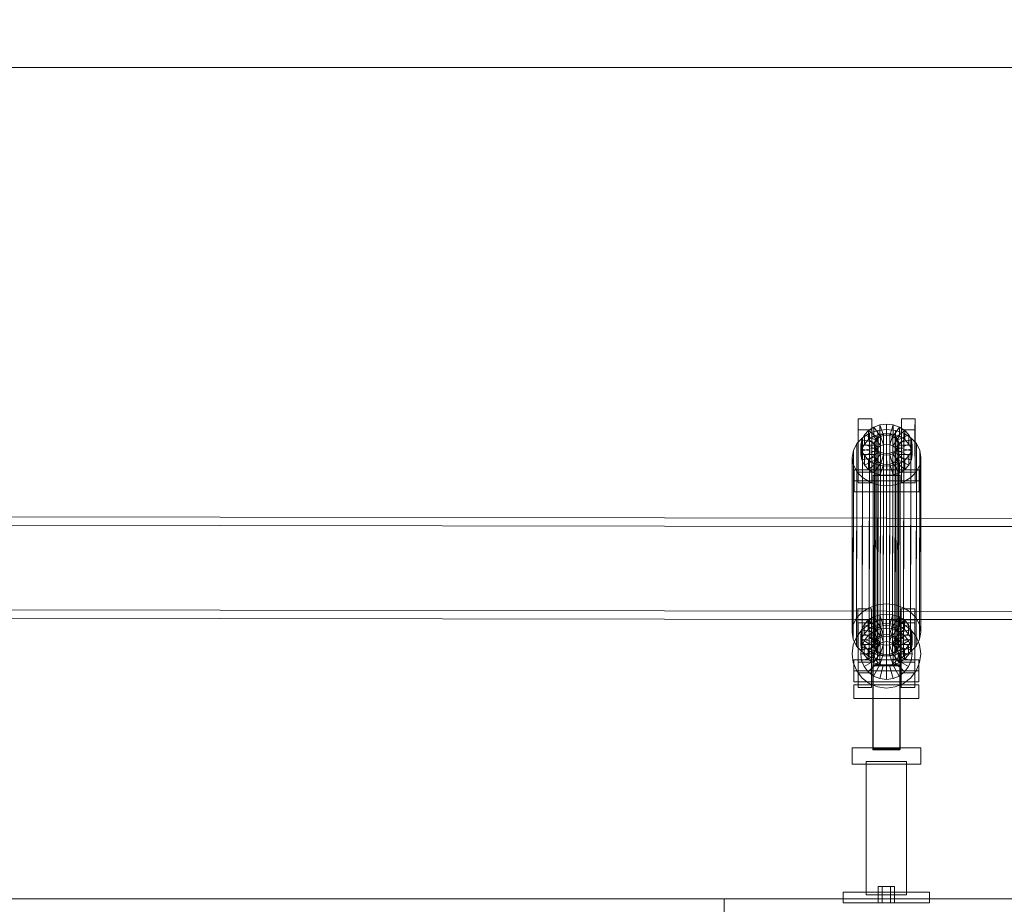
# Model space of a CAD drawing. Header units: millimetres. Extents: x -4738 to 65662, y -68080 to 6847.
# Tile 9 of 256: x 2278 to 3007, y -56019 to -55365. Entities that reach past the tile are written whole.
import ezdxf

# ---------------------------------------------------------------- set-up
doc = ezdxf.new("R2010")
doc.units = ezdxf.units.MM
doc.layers.add('COTAS_P', color=1, linetype='Continuous', lineweight=0)
doc.layers.add('R27_C10_CONJUNTO', color=7, linetype='Continuous', lineweight=0)
doc.dimstyles.new('R19_10', dxfattribs={"dimtxt": 25, "dimasz": 15, "dimexe": 15, "dimexo": 8, "dimgap": 10, "dimtad": 1, "dimtih": 1, "dimtoh": 1, "dimdsep": 46, "dimcen": 0.09, "dimadec": 0, "dimazin": 0, "dimtfac": 1, "dimtdec": 4, "dimtofl": 0, "dimtmove": 0, "dimatfit": 3, "dimfxl": 1, "dimtolj": 1, "dimtzin": 0, "dimarcsym": 0})

# ---------------------------------------------------------------- blocks, each defined once
blk = doc.blocks.new('DIM_R30_61')
at = {"layer": 'COTAS_P'}
for p, q in [((0, -55400), (15, -55395.5)), ((0, -56000), (0, -55400)), ((0, -55400), (10475, -55400)), ((0, -55400), (15, -55404.5)), ((10475, -55400), (10460, -55395.5)), ((10475, -55400), (10460, -55404.5)), ((10475, -56000), (10475, -55400))]:
    blk.add_line(p, q, dxfattribs=at)
blk.add_text('10475 P', height=25, dxfattribs=at).set_placement((5237.5, -55390))

msp = doc.modelspace()

# ---------------------------------------------------------------- linework, layer by layer
at = {"layer": 'R27_C10_CONJUNTO'}
for p, q in [((2899.174, -55668.035), (2899.186, -55660.005)), ((2899.186, -55660.005), (2909.186, -55660.005)), ((2899.186, -55660.005), (2899.216, -55699.324)), ((2909.186, -55660.005), (2909.174, -55668.035)), ((2909.216, -55699.324), (2909.186, -55660.005)), ((2931.174, -55668.035), (2931.186, -55660.005)), ((2931.186, -55660.005), (2941.186, -55660.005)), ((2931.186, -55660.005), (2931.216, -55699.324)), ((2941.186, -55660.005), (2941.174, -55668.035)), ((2941.216, -55699.324), (2941.186, -55660.005)), ((2909.174, -55668.035), (2899.174, -55668.035)), ((2899.203, -55707.354), (2899.174, -55668.035)), ((2903.739, -55671.637), (2906.756, -55668.413)), ((2906.756, -55668.413), (2906.745, -55675.296)), ((2906.756, -55668.413), (2910.689, -55665.94)), ((2913.831, -55674.206), (2906.756, -55668.413)), ((2907.471, -55670.577), (2913.596, -55668.499)), ((2909.174, -55668.035), (2909.203, -55707.354)), ((2910.689, -55665.94), (2910.678, -55672.823)), ((2910.689, -55665.94), (2915.27, -55664.385)), ((2915.695, -55673.034), (2910.689, -55665.94)), ((2913.596, -55668.499), (2913.396, -55797.553)), ((2913.596, -55668.499), (2920.169, -55667.79)), ((2915.27, -55664.385), (2915.26, -55671.268)), ((2915.27, -55664.385), (2920.188, -55663.855)), ((2917.865, -55672.298), (2915.27, -55664.385)), ((2920.169, -55667.79), (2919.97, -55796.844)), ((2920.169, -55667.79), (2926.744, -55668.499)), ((2920.188, -55663.855), (2920.177, -55670.738)), ((2920.194, -55672.046), (2920.188, -55663.855)), ((2920.188, -55663.855), (2925.106, -55664.385)), ((2922.523, -55672.298), (2925.106, -55664.385)), ((2924.695, -55673.034), (2929.689, -55665.94)), ((2925.106, -55664.385), (2925.095, -55671.268)), ((2925.106, -55664.385), (2929.689, -55665.94)), ((2926.744, -55668.499), (2926.544, -55797.553)), ((2926.559, -55674.206), (2933.626, -55668.413)), ((2926.744, -55668.499), (2932.871, -55670.577)), ((2929.689, -55665.94), (2929.678, -55672.823)), ((2929.689, -55665.94), (2933.626, -55668.413)), ((2941.174, -55668.035), (2931.174, -55668.035)), ((2931.203, -55707.354), (2931.174, -55668.035)), ((2933.626, -55668.413), (2933.615, -55675.296)), ((2933.626, -55668.413), (2936.648, -55671.637)), ((2941.174, -55668.035), (2941.203, -55707.354)), ((2898.18, -55678.193), (2902.213, -55673.884)), ((2901.199, -55679.419), (2901.844, -55675.391)), ((2901.844, -55675.391), (2901.833, -55682.274)), ((2901.844, -55675.391), (2903.739, -55671.637)), ((2911.505, -55677.511), (2901.844, -55675.391)), ((2902.213, -55673.884), (2902.014, -55802.938)), ((2902.213, -55673.884), (2907.471, -55670.577)), ((2903.739, -55671.637), (2903.728, -55678.52)), ((2906.745, -55675.296), (2903.728, -55678.52)), ((2912.402, -55675.733), (2903.739, -55671.637)), ((2910.678, -55672.823), (2906.745, -55675.296)), ((2906.745, -55675.296), (2913.821, -55681.089)), ((2907.471, -55670.577), (2907.272, -55799.632)), ((2915.26, -55671.268), (2910.678, -55672.823)), ((2910.678, -55672.823), (2915.684, -55679.917)), ((2911.201, -55678.272), (2911.506, -55676.364)), ((2911.506, -55676.364), (2911.275, -55826.067)), ((2912.402, -55675.733), (2911.505, -55677.511)), ((2911.506, -55676.364), (2912.404, -55674.585)), ((2912.404, -55674.585), (2912.173, -55824.289)), ((2912.392, -55682.616), (2912.402, -55675.733)), ((2913.831, -55674.206), (2912.402, -55675.733)), ((2912.404, -55674.585), (2913.833, -55673.059)), ((2913.833, -55673.059), (2913.602, -55822.762)), ((2913.821, -55681.089), (2913.831, -55674.206)), ((2915.695, -55673.034), (2913.831, -55674.206)), ((2913.833, -55673.059), (2915.696, -55671.887)), ((2920.177, -55670.738), (2915.26, -55671.268)), ((2915.26, -55671.268), (2917.854, -55679.181)), ((2915.696, -55671.887), (2915.465, -55821.59)), ((2915.684, -55679.917), (2915.695, -55673.034)), ((2917.865, -55672.298), (2915.695, -55673.034)), ((2915.696, -55671.887), (2917.866, -55671.151)), ((2917.866, -55671.151), (2917.635, -55820.854)), ((2917.854, -55679.181), (2917.865, -55672.298)), ((2920.194, -55672.046), (2917.865, -55672.298)), ((2917.866, -55671.151), (2920.196, -55670.899)), ((2920.196, -55670.899), (2919.964, -55820.603)), ((2925.095, -55671.268), (2920.177, -55670.738)), ((2920.177, -55670.738), (2920.183, -55678.929)), ((2920.183, -55678.929), (2920.194, -55672.046)), ((2922.523, -55672.298), (2920.194, -55672.046)), ((2920.196, -55670.899), (2922.525, -55671.151)), ((2922.525, -55671.151), (2922.294, -55820.854)), ((2925.095, -55671.268), (2922.513, -55679.181)), ((2922.513, -55679.181), (2922.523, -55672.298)), ((2924.695, -55673.034), (2922.523, -55672.298)), ((2922.525, -55671.151), (2924.696, -55671.887)), ((2924.696, -55671.887), (2924.465, -55821.59)), ((2929.678, -55672.823), (2924.684, -55679.917)), ((2924.684, -55679.917), (2924.695, -55673.034)), ((2926.559, -55674.206), (2924.695, -55673.034)), ((2924.696, -55671.887), (2926.561, -55673.059)), ((2929.678, -55672.823), (2925.095, -55671.268)), ((2926.561, -55673.059), (2926.33, -55822.762)), ((2926.549, -55681.089), (2926.559, -55674.206)), ((2933.615, -55675.296), (2926.549, -55681.089)), ((2927.991, -55675.733), (2926.559, -55674.206)), ((2926.561, -55673.059), (2927.993, -55674.585)), ((2927.993, -55674.585), (2927.761, -55824.289)), ((2927.98, -55682.616), (2927.991, -55675.733)), ((2927.991, -55675.733), (2936.648, -55671.637)), ((2928.891, -55677.511), (2927.991, -55675.733)), ((2927.993, -55674.585), (2928.893, -55676.364)), ((2928.893, -55676.364), (2928.661, -55826.067)), ((2928.891, -55677.511), (2938.549, -55675.391)), ((2928.893, -55676.364), (2929.201, -55678.272)), ((2933.615, -55675.296), (2929.678, -55672.823)), ((2932.871, -55670.577), (2932.672, -55799.632)), ((2932.871, -55670.577), (2938.134, -55673.884)), ((2936.637, -55678.52), (2933.615, -55675.296)), ((2936.648, -55671.637), (2936.637, -55678.52)), ((2936.648, -55671.637), (2938.549, -55675.391)), ((2938.134, -55673.884), (2937.935, -55802.938)), ((2938.134, -55673.884), (2942.174, -55678.193)), ((2938.549, -55675.391), (2938.538, -55682.274)), ((2938.549, -55675.391), (2939.199, -55679.419)), ((2894.785, -55688.596), (2895.647, -55683.211)), ((2895.647, -55683.211), (2895.447, -55812.265)), ((2895.647, -55683.211), (2898.18, -55678.193)), ((2898.18, -55678.193), (2897.981, -55807.247)), ((2901.199, -55679.419), (2901.189, -55686.302)), ((2901.833, -55682.274), (2901.189, -55686.302)), ((2911.199, -55679.419), (2901.199, -55679.419)), ((2901.85, -55683.447), (2901.199, -55679.419)), ((2903.728, -55678.52), (2901.833, -55682.274)), ((2901.833, -55682.274), (2911.494, -55684.394)), ((2901.85, -55683.447), (2901.839, -55690.33)), ((2911.507, -55681.327), (2901.85, -55683.447)), ((2903.751, -55687.201), (2901.85, -55683.447)), ((2903.728, -55678.52), (2912.392, -55682.616)), ((2912.408, -55683.105), (2903.751, -55687.201)), ((2911.201, -55678.272), (2910.97, -55827.975)), ((2911.189, -55686.302), (2911.199, -55679.419)), ((2911.189, -55686.302), (2911.494, -55684.394)), ((2911.505, -55677.511), (2911.199, -55679.419)), ((2911.199, -55679.419), (2911.507, -55681.327)), ((2911.509, -55680.18), (2911.201, -55678.272)), ((2911.509, -55680.18), (2911.278, -55829.883)), ((2911.494, -55684.394), (2911.505, -55677.511)), ((2911.494, -55684.394), (2912.392, -55682.616)), ((2911.497, -55688.21), (2911.507, -55681.327)), ((2911.507, -55681.327), (2912.408, -55683.105)), ((2912.41, -55681.958), (2911.509, -55680.18)), ((2912.41, -55681.958), (2912.178, -55831.661)), ((2912.392, -55682.616), (2913.821, -55681.089)), ((2912.397, -55689.988), (2912.408, -55683.105)), ((2912.408, -55683.105), (2913.839, -55684.632)), ((2913.841, -55683.485), (2912.41, -55681.958)), ((2913.841, -55683.485), (2913.61, -55833.188)), ((2913.821, -55681.089), (2915.684, -55679.917)), ((2915.706, -55684.656), (2913.841, -55683.485)), ((2915.684, -55679.917), (2917.854, -55679.181)), ((2917.854, -55679.181), (2920.183, -55678.929)), ((2920.183, -55678.929), (2922.513, -55679.181)), ((2922.513, -55679.181), (2924.684, -55679.917)), ((2924.684, -55679.917), (2926.549, -55681.089)), ((2926.569, -55683.485), (2924.706, -55684.656)), ((2926.569, -55683.485), (2926.338, -55833.188)), ((2926.549, -55681.089), (2927.98, -55682.616)), ((2926.567, -55684.632), (2927.996, -55683.105)), ((2927.998, -55681.958), (2926.569, -55683.485)), ((2927.998, -55681.958), (2927.767, -55831.661)), ((2936.637, -55678.52), (2927.98, -55682.616)), ((2927.98, -55682.616), (2928.881, -55684.394)), ((2927.986, -55689.988), (2927.996, -55683.105)), ((2927.996, -55683.105), (2928.894, -55681.327)), ((2927.996, -55683.105), (2936.66, -55687.201)), ((2928.896, -55680.18), (2927.998, -55681.958)), ((2928.896, -55680.18), (2928.664, -55829.883)), ((2928.881, -55684.394), (2928.891, -55677.511)), ((2938.538, -55682.274), (2928.881, -55684.394)), ((2928.881, -55684.394), (2929.189, -55686.302)), ((2928.883, -55688.21), (2928.894, -55681.327)), ((2929.199, -55679.419), (2928.891, -55677.511)), ((2928.894, -55681.327), (2929.199, -55679.419)), ((2928.894, -55681.327), (2938.555, -55683.447)), ((2929.201, -55678.272), (2928.896, -55680.18)), ((2928.97, -55827.975), (2929.201, -55678.272)), ((2929.199, -55679.419), (2929.189, -55686.302)), ((2939.199, -55679.419), (2929.199, -55679.419)), ((2938.538, -55682.274), (2936.637, -55678.52)), ((2938.555, -55683.447), (2936.66, -55687.201)), ((2939.189, -55686.302), (2938.538, -55682.274)), ((2938.555, -55683.447), (2938.544, -55690.33)), ((2939.199, -55679.419), (2938.555, -55683.447)), ((2939.189, -55686.302), (2939.199, -55679.419)), ((2942.174, -55678.193), (2941.975, -55807.247)), ((2942.174, -55678.193), (2944.716, -55683.211)), ((2944.716, -55683.211), (2944.516, -55812.265)), ((2944.716, -55683.211), (2945.585, -55688.596)), ((2894.785, -55688.596), (2894.586, -55817.651)), ((2895.655, -55693.981), (2894.785, -55688.596)), ((2901.189, -55686.302), (2911.189, -55686.302)), ((2901.189, -55686.302), (2901.839, -55690.33)), ((2901.839, -55690.33), (2911.497, -55688.21)), ((2901.839, -55690.33), (2903.74, -55694.084)), ((2903.751, -55687.201), (2903.74, -55694.084)), ((2903.74, -55694.084), (2912.397, -55689.988)), ((2906.773, -55690.424), (2903.751, -55687.201)), ((2906.773, -55690.424), (2906.762, -55697.307)), ((2906.762, -55697.307), (2913.829, -55691.515)), ((2913.839, -55684.632), (2906.773, -55690.424)), ((2910.71, -55692.898), (2906.773, -55690.424)), ((2915.704, -55685.803), (2910.71, -55692.898)), ((2911.497, -55688.21), (2911.189, -55686.302)), ((2912.397, -55689.988), (2911.497, -55688.21)), ((2913.829, -55691.515), (2912.397, -55689.988)), ((2913.829, -55691.515), (2913.839, -55684.632)), ((2915.694, -55692.686), (2913.829, -55691.515)), ((2913.839, -55684.632), (2915.704, -55685.803)), ((2917.875, -55686.54), (2915.293, -55694.452)), ((2915.706, -55684.656), (2915.474, -55834.36)), ((2915.694, -55692.686), (2915.704, -55685.803)), ((2915.704, -55685.803), (2917.875, -55686.54)), ((2917.877, -55685.393), (2915.706, -55684.656)), ((2917.877, -55685.393), (2917.646, -55835.096)), ((2917.865, -55693.423), (2917.875, -55686.54)), ((2917.875, -55686.54), (2920.205, -55686.791)), ((2920.207, -55685.644), (2917.877, -55685.393)), ((2920.207, -55685.644), (2919.975, -55835.347)), ((2920.194, -55693.674), (2920.205, -55686.791)), ((2920.205, -55686.791), (2922.534, -55686.54)), ((2920.205, -55686.791), (2920.211, -55694.983)), ((2922.536, -55685.393), (2920.207, -55685.644)), ((2922.536, -55685.393), (2922.304, -55835.096)), ((2922.523, -55693.423), (2922.534, -55686.54)), ((2922.534, -55686.54), (2924.704, -55685.803)), ((2922.534, -55686.54), (2925.128, -55694.452)), ((2924.706, -55684.656), (2922.536, -55685.393)), ((2924.706, -55684.656), (2924.474, -55834.36)), ((2924.694, -55692.686), (2924.704, -55685.803)), ((2926.557, -55691.515), (2924.694, -55692.686)), ((2924.704, -55685.803), (2926.567, -55684.632)), ((2924.704, -55685.803), (2929.71, -55692.898)), ((2926.557, -55691.515), (2926.567, -55684.632)), ((2927.986, -55689.988), (2926.557, -55691.515)), ((2933.632, -55697.307), (2926.557, -55691.515)), ((2926.567, -55684.632), (2933.643, -55690.424)), ((2928.883, -55688.21), (2927.986, -55689.988)), ((2936.649, -55694.084), (2927.986, -55689.988)), ((2929.189, -55686.302), (2928.883, -55688.21)), ((2938.544, -55690.33), (2928.883, -55688.21)), ((2929.189, -55686.302), (2939.189, -55686.302)), ((2933.643, -55690.424), (2929.71, -55692.898)), ((2933.643, -55690.424), (2933.632, -55697.307)), ((2936.66, -55687.201), (2933.643, -55690.424)), ((2936.66, -55687.201), (2936.649, -55694.084)), ((2936.649, -55694.084), (2938.544, -55690.33)), ((2938.544, -55690.33), (2939.189, -55686.302)), ((2945.585, -55688.596), (2944.724, -55693.981)), ((2945.386, -55817.651), (2945.585, -55688.596)), ((2895.655, -55693.981), (2895.455, -55823.036)), ((2898.196, -55698.999), (2895.655, -55693.981)), ((2896.202, -55705.716), (2896.215, -55697.686)), ((2896.215, -55697.686), (2944.215, -55697.686)), ((2896.215, -55697.686), (2896.221, -55705.877)), ((2898.196, -55698.999), (2897.996, -55828.054)), ((2902.236, -55703.308), (2898.196, -55698.999)), ((2903.74, -55694.084), (2906.762, -55697.307)), ((2906.762, -55697.307), (2910.699, -55699.78)), ((2910.699, -55699.78), (2915.694, -55692.686)), ((2910.71, -55692.898), (2910.699, -55699.78)), ((2915.293, -55694.452), (2910.71, -55692.898)), ((2915.283, -55701.335), (2917.865, -55693.423)), ((2915.293, -55694.452), (2915.283, -55701.335)), ((2920.211, -55694.983), (2915.293, -55694.452)), ((2917.865, -55693.423), (2915.694, -55692.686)), ((2920.194, -55693.674), (2917.865, -55693.423)), ((2922.523, -55693.423), (2920.194, -55693.674)), ((2920.201, -55701.866), (2920.194, -55693.674)), ((2920.211, -55694.983), (2920.201, -55701.866)), ((2925.128, -55694.452), (2920.211, -55694.983)), ((2924.694, -55692.686), (2922.523, -55693.423)), ((2925.118, -55701.335), (2922.523, -55693.423)), ((2929.699, -55699.78), (2924.694, -55692.686)), ((2925.128, -55694.452), (2925.118, -55701.335)), ((2929.71, -55692.898), (2925.128, -55694.452)), ((2929.71, -55692.898), (2929.699, -55699.78)), ((2929.699, -55699.78), (2933.632, -55697.307)), ((2933.632, -55697.307), (2936.649, -55694.084)), ((2942.19, -55698.999), (2938.157, -55703.308)), ((2942.19, -55698.999), (2941.99, -55828.054)), ((2944.724, -55693.981), (2942.19, -55698.999)), ((2944.215, -55697.686), (2944.202, -55705.716)), ((2944.221, -55705.877), (2944.215, -55697.686)), ((2944.724, -55693.981), (2944.524, -55823.036)), ((2944.202, -55705.716), (2896.202, -55705.716)), ((2896.208, -55713.907), (2896.202, -55705.716)), ((2896.221, -55705.877), (2896.208, -55713.907)), ((2944.221, -55705.877), (2896.221, -55705.877)), ((2899.216, -55699.324), (2899.203, -55707.354)), ((2909.216, -55699.324), (2899.216, -55699.324)), ((2902.236, -55703.308), (2902.036, -55832.363)), ((2907.499, -55706.615), (2902.236, -55703.308)), ((2909.203, -55707.354), (2909.216, -55699.324)), ((2910.208, -55701.574), (2930.208, -55701.573)), ((2910.208, -55701.828), (2910.208, -55701.574)), ((2910.211, -55904.188), (2910.208, -55701.574)), ((2930.208, -55701.828), (2910.208, -55701.828)), ((2910.211, -55904.443), (2910.208, -55701.828)), ((2910.699, -55699.78), (2915.283, -55701.335)), ((2915.283, -55701.335), (2920.201, -55701.866)), ((2920.201, -55701.866), (2925.118, -55701.335)), ((2925.118, -55701.335), (2929.699, -55699.78)), ((2930.208, -55701.573), (2930.208, -55701.828)), ((2930.211, -55904.188), (2930.208, -55701.573)), ((2930.208, -55701.828), (2930.211, -55904.443)), ((2931.216, -55699.324), (2931.203, -55707.354)), ((2941.216, -55699.324), (2931.216, -55699.324)), ((2938.157, -55703.308), (2932.899, -55706.615)), ((2938.157, -55703.308), (2937.957, -55832.363)), ((2941.203, -55707.354), (2941.216, -55699.324)), ((2944.202, -55705.716), (2944.208, -55713.907)), ((2944.208, -55713.907), (2944.221, -55705.877)), ((2899.203, -55707.354), (2909.203, -55707.354)), ((2907.499, -55706.615), (2907.299, -55835.67)), ((2913.626, -55708.694), (2907.499, -55706.615)), ((2913.626, -55708.694), (2913.427, -55837.748)), ((2920.201, -55709.403), (2913.626, -55708.694)), ((2920.201, -55709.403), (2920.001, -55838.457)), ((2926.774, -55708.694), (2920.201, -55709.403)), ((2926.774, -55708.694), (2926.575, -55837.748)), ((2932.899, -55706.615), (2926.774, -55708.694)), ((2931.203, -55707.354), (2941.203, -55707.354)), ((2932.899, -55706.615), (2932.699, -55835.67)), ((2896.208, -55713.907), (2944.208, -55713.907)), ((2920.116, -55733.487), (1940.116, -55731.971)), ((2920.009, -55802.316), (2920.116, -55733.487)), ((2920.116, -55733.487), (2920.106, -55739.487)), ((3900.116, -55735.002), (2920.116, -55733.487)), ((1940.106, -55737.971), (2920.106, -55739.487)), ((2920.106, -55739.487), (2920, -55808.316)), ((2920.106, -55739.487), (3900.106, -55741.002)), ((1940.009, -55800.8), (2920.009, -55802.316)), ((2898.956, -55808.561), (2898.969, -55800.531)), ((2898.969, -55800.531), (2908.969, -55800.531)), ((2898.969, -55800.531), (2898.998, -55839.85)), ((2907.272, -55799.632), (2902.014, -55802.938)), ((2913.396, -55797.553), (2907.272, -55799.632)), ((2908.969, -55800.531), (2908.956, -55808.561)), ((2908.998, -55839.85), (2908.969, -55800.531)), ((2919.97, -55796.844), (2913.396, -55797.553)), ((2926.544, -55797.553), (2919.97, -55796.844)), ((2932.672, -55799.632), (2926.544, -55797.553)), ((2930.956, -55808.561), (2930.969, -55800.531)), ((2930.969, -55800.531), (2940.969, -55800.531)), ((2930.969, -55800.531), (2930.998, -55839.85)), ((2937.935, -55802.938), (2932.672, -55799.632)), ((2940.969, -55800.531), (2940.956, -55808.561)), ((2940.998, -55839.85), (2940.969, -55800.531)), ((2920, -55808.316), (1940, -55806.8)), ((2897.981, -55807.247), (2895.447, -55812.265)), ((2902.014, -55802.938), (2897.981, -55807.247)), ((2906.539, -55808.94), (2910.472, -55806.466)), ((2910.472, -55806.466), (2910.461, -55813.349)), ((2910.472, -55806.466), (2915.053, -55804.911)), ((2915.477, -55813.56), (2910.472, -55806.466)), ((2913.426, -55809.181), (2920, -55808.316)), ((2915.053, -55804.911), (2915.042, -55811.794)), ((2915.053, -55804.911), (2919.97, -55804.381)), ((2917.647, -55812.824), (2915.053, -55804.911)), ((2919.97, -55804.381), (2919.96, -55811.264)), ((2919.976, -55812.573), (2919.97, -55804.381)), ((2919.97, -55804.381), (2924.888, -55804.911)), ((3900, -55809.831), (2920, -55808.316)), ((2920, -55808.316), (2926.574, -55809.181)), ((2920.009, -55802.316), (3900.009, -55803.831)), ((2922.306, -55812.824), (2924.888, -55804.911)), ((2924.477, -55813.56), (2929.472, -55806.466)), ((2924.888, -55804.911), (2924.878, -55811.794)), ((2924.888, -55804.911), (2929.472, -55806.466)), ((2929.472, -55806.466), (2929.461, -55813.349)), ((2929.472, -55806.466), (2933.409, -55808.94)), ((2941.975, -55807.247), (2937.935, -55802.938)), ((2944.516, -55812.265), (2941.975, -55807.247)), ((2895.447, -55812.265), (2894.586, -55817.651)), ((2898.003, -55821.016), (2902.039, -55815.755)), ((2908.956, -55808.561), (2898.956, -55808.561)), ((2898.986, -55847.88), (2898.956, -55808.561)), ((2899, -55810.716), (2909, -55810.716)), ((2899, -55810.716), (2899, -55858.716)), ((2901.626, -55815.917), (2903.522, -55812.163)), ((2902.039, -55815.755), (2907.3, -55811.719)), ((2903.522, -55812.163), (2903.511, -55819.046)), ((2906.528, -55815.822), (2903.511, -55819.046)), ((2903.522, -55812.163), (2906.539, -55808.94)), ((2912.185, -55816.259), (2903.522, -55812.163)), ((2906.539, -55808.94), (2906.528, -55815.822)), ((2910.461, -55813.349), (2906.528, -55815.822)), ((2906.528, -55815.822), (2913.603, -55821.615)), ((2913.614, -55814.732), (2906.539, -55808.94)), ((2907.3, -55811.719), (2913.426, -55809.181)), ((2908.956, -55808.561), (2908.986, -55847.88)), ((2909, -55858.716), (2909, -55810.716)), ((2915.042, -55811.794), (2910.461, -55813.349)), ((2910.461, -55813.349), (2915.467, -55820.443)), ((2910.5, -55817.261), (2915.082, -55815.363)), ((2913.614, -55814.732), (2912.185, -55816.259)), ((2913.603, -55821.615), (2913.614, -55814.732)), ((2915.477, -55813.56), (2913.614, -55814.732)), ((2919.96, -55811.264), (2915.042, -55811.794)), ((2915.042, -55811.794), (2917.637, -55819.707)), ((2915.082, -55815.363), (2920, -55814.716)), ((2917.671, -55825.022), (2915.082, -55815.363)), ((2915.467, -55820.443), (2915.477, -55813.56)), ((2917.647, -55812.824), (2915.477, -55813.56)), ((2917.637, -55819.707), (2917.647, -55812.824)), ((2919.976, -55812.573), (2917.647, -55812.824)), ((2924.878, -55811.794), (2919.96, -55811.264)), ((2919.96, -55811.264), (2919.966, -55819.455)), ((2919.966, -55819.455), (2919.976, -55812.573)), ((2922.306, -55812.824), (2919.976, -55812.573)), ((2920, -55824.716), (2920, -55814.716)), ((2920, -55814.716), (2924.918, -55815.363)), ((2924.878, -55811.794), (2922.295, -55819.707)), ((2922.295, -55819.707), (2922.306, -55812.824)), ((2924.477, -55813.56), (2922.306, -55812.824)), ((2922.329, -55825.022), (2924.918, -55815.363)), ((2929.461, -55813.349), (2924.467, -55820.443)), ((2924.467, -55820.443), (2924.477, -55813.56)), ((2926.342, -55814.732), (2924.477, -55813.56)), ((2929.461, -55813.349), (2924.878, -55811.794)), ((2924.918, -55815.363), (2929.5, -55817.261)), ((2926.331, -55821.615), (2926.342, -55814.732)), ((2933.398, -55815.822), (2926.331, -55821.615)), ((2926.342, -55814.732), (2933.409, -55808.94)), ((2927.773, -55816.259), (2926.342, -55814.732)), ((2926.574, -55809.181), (2932.7, -55811.719)), ((2927.773, -55816.259), (2936.431, -55812.163)), ((2933.398, -55815.822), (2929.461, -55813.349)), ((2940.956, -55808.561), (2930.956, -55808.561)), ((2930.986, -55847.88), (2930.956, -55808.561)), ((2931, -55810.716), (2941, -55810.716)), ((2931, -55810.716), (2931, -55858.716)), ((2932.7, -55811.719), (2937.961, -55815.755)), ((2933.409, -55808.94), (2933.398, -55815.822)), ((2936.42, -55819.046), (2933.398, -55815.822)), ((2933.409, -55808.94), (2936.431, -55812.163)), ((2936.431, -55812.163), (2936.42, -55819.046)), ((2936.431, -55812.163), (2938.332, -55815.917)), ((2937.961, -55815.755), (2941.997, -55821.016)), ((2940.956, -55808.561), (2940.986, -55847.88)), ((2941, -55858.716), (2941, -55810.716)), ((2945.386, -55817.651), (2944.516, -55812.265)), ((2894.586, -55817.651), (2895.455, -55823.036)), ((2895.455, -55823.036), (2897.996, -55828.054)), ((2895.465, -55827.142), (2898.003, -55821.016)), ((2900.982, -55819.945), (2900.971, -55826.828)), ((2901.616, -55822.8), (2900.971, -55826.828)), ((2900.982, -55819.945), (2901.626, -55815.917)), ((2910.982, -55819.945), (2900.982, -55819.945)), ((2901.632, -55823.973), (2900.982, -55819.945)), ((2901.626, -55815.917), (2901.616, -55822.8)), ((2903.511, -55819.046), (2901.616, -55822.8)), ((2901.616, -55822.8), (2911.277, -55824.92)), ((2911.287, -55818.037), (2901.626, -55815.917)), ((2911.29, -55821.853), (2901.632, -55823.973)), ((2903.511, -55819.046), (2912.174, -55823.142)), ((2903.546, -55824.216), (2906.565, -55820.281)), ((2906.565, -55820.281), (2910.5, -55817.261)), ((2913.636, -55827.352), (2906.565, -55820.281)), ((2915.5, -55825.921), (2910.5, -55817.261)), ((2910.971, -55826.828), (2910.982, -55819.945)), ((2911.287, -55818.037), (2910.982, -55819.945)), ((2910.982, -55819.945), (2911.29, -55821.853)), ((2911.277, -55824.92), (2911.287, -55818.037)), ((2911.279, -55828.736), (2911.29, -55821.853)), ((2912.185, -55816.259), (2911.287, -55818.037)), ((2911.29, -55821.853), (2912.191, -55823.631)), ((2913.602, -55822.762), (2912.173, -55824.289)), ((2912.174, -55823.142), (2912.185, -55816.259)), ((2912.174, -55823.142), (2913.603, -55821.615)), ((2915.465, -55821.59), (2913.602, -55822.762)), ((2913.603, -55821.615), (2915.467, -55820.443)), ((2917.635, -55820.854), (2915.465, -55821.59)), ((2915.467, -55820.443), (2917.637, -55819.707)), ((2919.964, -55820.603), (2917.635, -55820.854)), ((2917.637, -55819.707), (2919.966, -55819.455)), ((2922.294, -55820.854), (2919.964, -55820.603)), ((2919.966, -55819.455), (2922.295, -55819.707)), ((2924.465, -55821.59), (2922.294, -55820.854)), ((2922.295, -55819.707), (2924.467, -55820.443)), ((2926.33, -55822.762), (2924.465, -55821.59)), ((2924.467, -55820.443), (2926.331, -55821.615)), ((2924.5, -55825.921), (2929.5, -55817.261)), ((2927.761, -55824.289), (2926.33, -55822.762)), ((2926.331, -55821.615), (2927.763, -55823.142)), ((2926.364, -55827.352), (2933.435, -55820.281)), ((2927.763, -55823.142), (2927.773, -55816.259)), ((2936.42, -55819.046), (2927.763, -55823.142)), ((2928.674, -55818.037), (2927.773, -55816.259)), ((2927.779, -55823.631), (2928.677, -55821.853)), ((2928.663, -55824.92), (2928.674, -55818.037)), ((2938.321, -55822.8), (2928.663, -55824.92)), ((2928.666, -55828.736), (2928.677, -55821.853)), ((2928.674, -55818.037), (2938.332, -55815.917)), ((2928.982, -55819.945), (2928.674, -55818.037)), ((2928.677, -55821.853), (2928.982, -55819.945)), ((2928.677, -55821.853), (2938.338, -55823.973)), ((2928.982, -55819.945), (2928.971, -55826.828)), ((2938.982, -55819.945), (2928.982, -55819.945)), ((2929.5, -55817.261), (2933.435, -55820.281)), ((2933.435, -55820.281), (2936.454, -55824.216)), ((2938.321, -55822.8), (2936.42, -55819.046)), ((2938.332, -55815.917), (2938.321, -55822.8)), ((2938.971, -55826.828), (2938.321, -55822.8)), ((2938.332, -55815.917), (2938.982, -55819.945)), ((2938.982, -55819.945), (2938.338, -55823.973)), ((2938.971, -55826.828), (2938.982, -55819.945)), ((2941.99, -55828.054), (2944.524, -55823.036)), ((2941.997, -55821.016), (2944.535, -55827.142)), ((2944.524, -55823.036), (2945.386, -55817.651)), ((2894.6, -55833.716), (2895.465, -55827.142)), ((2897.996, -55828.054), (2902.036, -55832.363)), ((2900.971, -55826.828), (2910.971, -55826.828)), ((2900.971, -55826.828), (2901.622, -55830.856)), ((2901, -55833.716), (2901.647, -55828.798)), ((2901.632, -55823.973), (2901.622, -55830.856)), ((2901.622, -55830.856), (2911.279, -55828.736)), ((2903.533, -55827.727), (2901.632, -55823.973)), ((2901.647, -55828.798), (2903.546, -55824.216)), ((2911.307, -55831.386), (2901.647, -55828.798)), ((2903.533, -55827.727), (2903.523, -55834.61)), ((2912.191, -55823.631), (2903.533, -55827.727)), ((2906.555, -55830.95), (2903.533, -55827.727)), ((2912.206, -55829.216), (2903.546, -55824.216)), ((2913.622, -55825.158), (2906.555, -55830.95)), ((2915.487, -55826.33), (2910.492, -55833.424)), ((2911.275, -55826.067), (2910.97, -55827.975)), ((2910.97, -55827.975), (2911.278, -55829.883)), ((2910.971, -55826.828), (2911.277, -55824.92)), ((2911.279, -55828.736), (2910.971, -55826.828)), ((2912.173, -55824.289), (2911.275, -55826.067)), ((2911.277, -55824.92), (2912.174, -55823.142)), ((2911.278, -55829.883), (2912.178, -55831.661)), ((2912.18, -55830.514), (2911.279, -55828.736)), ((2911.307, -55831.386), (2912.206, -55829.216)), ((2912.18, -55830.514), (2912.191, -55823.631)), ((2912.191, -55823.631), (2913.622, -55825.158)), ((2912.206, -55829.216), (2913.636, -55827.352)), ((2913.611, -55832.041), (2913.622, -55825.158)), ((2913.622, -55825.158), (2915.487, -55826.33)), ((2913.636, -55827.352), (2915.5, -55825.921)), ((2917.658, -55827.066), (2915.076, -55834.978)), ((2915.476, -55833.212), (2915.487, -55826.33)), ((2915.487, -55826.33), (2917.658, -55827.066)), ((2915.5, -55825.921), (2917.671, -55825.022)), ((2917.647, -55833.949), (2917.658, -55827.066)), ((2917.658, -55827.066), (2919.988, -55827.317)), ((2917.671, -55825.022), (2920, -55824.716)), ((2919.977, -55834.2), (2919.988, -55827.317)), ((2919.988, -55827.317), (2922.317, -55827.066)), ((2919.988, -55827.317), (2919.994, -55835.509)), ((2920, -55824.716), (2922.329, -55825.022)), ((2922.306, -55833.949), (2922.317, -55827.066)), ((2922.317, -55827.066), (2924.487, -55826.33)), ((2922.317, -55827.066), (2924.911, -55834.978)), ((2922.329, -55825.022), (2924.5, -55825.921)), ((2924.476, -55833.212), (2924.487, -55826.33)), ((2924.487, -55826.33), (2926.35, -55825.158)), ((2924.487, -55826.33), (2929.492, -55833.424)), ((2924.5, -55825.921), (2926.364, -55827.352)), ((2926.339, -55832.041), (2926.35, -55825.158)), ((2926.35, -55825.158), (2927.779, -55823.631)), ((2926.35, -55825.158), (2933.425, -55830.95)), ((2926.364, -55827.352), (2927.794, -55829.216)), ((2928.661, -55826.067), (2927.761, -55824.289)), ((2927.763, -55823.142), (2928.663, -55824.92)), ((2927.767, -55831.661), (2928.664, -55829.883)), ((2927.768, -55830.514), (2927.779, -55823.631)), ((2928.666, -55828.736), (2927.768, -55830.514)), ((2927.779, -55823.631), (2936.442, -55827.727)), ((2927.794, -55829.216), (2936.454, -55824.216)), ((2927.794, -55829.216), (2928.693, -55831.386)), ((2928.97, -55827.975), (2928.661, -55826.067)), ((2928.663, -55824.92), (2928.971, -55826.828)), ((2928.664, -55829.883), (2928.97, -55827.975)), ((2928.971, -55826.828), (2928.666, -55828.736)), ((2938.327, -55830.856), (2928.666, -55828.736)), ((2928.693, -55831.386), (2938.353, -55828.798)), ((2928.971, -55826.828), (2938.971, -55826.828)), ((2936.442, -55827.727), (2933.425, -55830.95)), ((2936.442, -55827.727), (2936.432, -55834.61)), ((2938.338, -55823.973), (2936.442, -55827.727)), ((2936.454, -55824.216), (2938.353, -55828.798)), ((2937.957, -55832.363), (2941.99, -55828.054)), ((2938.338, -55823.973), (2938.327, -55830.856)), ((2938.327, -55830.856), (2938.971, -55826.828)), ((2938.353, -55828.798), (2939, -55833.716)), ((2944.535, -55827.142), (2945.4, -55833.716)), ((2895.465, -55840.29), (2894.6, -55833.716)), ((2911, -55833.716), (2901, -55833.716)), ((2901.647, -55838.633), (2901, -55833.716)), ((2901.622, -55830.856), (2903.523, -55834.61)), ((2911.307, -55836.045), (2901.647, -55838.633)), ((2902.036, -55832.363), (2907.299, -55835.67)), ((2903.523, -55834.61), (2912.18, -55830.514)), ((2903.523, -55834.61), (2906.545, -55837.833)), ((2906.555, -55830.95), (2906.545, -55837.833)), ((2906.545, -55837.833), (2913.611, -55832.041)), ((2910.492, -55833.424), (2906.555, -55830.95)), ((2907.299, -55835.67), (2913.427, -55837.748)), ((2910.482, -55840.307), (2915.476, -55833.212)), ((2910.492, -55833.424), (2910.482, -55840.307)), ((2915.076, -55834.978), (2910.492, -55833.424)), ((2911, -55833.716), (2911.307, -55831.386)), ((2911.307, -55836.045), (2911, -55833.716)), ((2912.206, -55838.216), (2911.307, -55836.045)), ((2912.178, -55831.661), (2913.61, -55833.188)), ((2913.611, -55832.041), (2912.18, -55830.514)), ((2913.61, -55833.188), (2915.474, -55834.36)), ((2915.476, -55833.212), (2913.611, -55832.041)), ((2915.065, -55841.861), (2917.647, -55833.949)), ((2915.076, -55834.978), (2915.065, -55841.861)), ((2919.994, -55835.509), (2915.076, -55834.978)), ((2915.474, -55834.36), (2917.646, -55835.096)), ((2917.647, -55833.949), (2915.476, -55833.212)), ((2917.646, -55835.096), (2919.975, -55835.347)), ((2919.977, -55834.2), (2917.647, -55833.949)), ((2919.975, -55835.347), (2922.304, -55835.096)), ((2922.306, -55833.949), (2919.977, -55834.2)), ((2919.983, -55842.392), (2919.977, -55834.2)), ((2919.994, -55835.509), (2919.983, -55842.392)), ((2924.911, -55834.978), (2919.994, -55835.509)), ((2922.304, -55835.096), (2924.474, -55834.36)), ((2924.476, -55833.212), (2922.306, -55833.949)), ((2924.9, -55841.861), (2922.306, -55833.949)), ((2924.474, -55834.36), (2926.338, -55833.188)), ((2926.339, -55832.041), (2924.476, -55833.212)), ((2929.482, -55840.307), (2924.476, -55833.212)), ((2924.911, -55834.978), (2924.9, -55841.861)), ((2929.492, -55833.424), (2924.911, -55834.978)), ((2926.338, -55833.188), (2927.767, -55831.661)), ((2927.768, -55830.514), (2926.339, -55832.041)), ((2933.415, -55837.833), (2926.339, -55832.041)), ((2926.575, -55837.748), (2932.699, -55835.67)), ((2936.432, -55834.61), (2927.768, -55830.514)), ((2928.693, -55836.045), (2927.794, -55838.216)), ((2928.693, -55831.386), (2929, -55833.716)), ((2929, -55833.716), (2928.693, -55836.045)), ((2928.693, -55836.045), (2938.353, -55838.633)), ((2939, -55833.716), (2929, -55833.716)), ((2929.492, -55833.424), (2929.482, -55840.307)), ((2933.425, -55830.95), (2929.492, -55833.424)), ((2932.699, -55835.67), (2937.957, -55832.363)), ((2933.425, -55830.95), (2933.415, -55837.833)), ((2933.415, -55837.833), (2936.432, -55834.61)), ((2936.432, -55834.61), (2938.327, -55830.856)), ((2939, -55833.716), (2938.353, -55838.633)), ((2945.4, -55833.716), (2944.535, -55840.29)), ((2898.003, -55846.416), (2895.465, -55840.29)), ((2895.985, -55846.242), (2895.997, -55838.212)), ((2895.997, -55838.212), (2943.997, -55838.212)), ((2895.997, -55838.212), (2896.003, -55846.403)), ((2898.998, -55839.85), (2898.986, -55847.88)), ((2908.998, -55839.85), (2898.998, -55839.85)), ((2903.546, -55843.216), (2901.647, -55838.633)), ((2912.206, -55838.216), (2903.546, -55843.216)), ((2906.565, -55847.151), (2903.546, -55843.216)), ((2906.545, -55837.833), (2910.482, -55840.307)), ((2913.636, -55840.08), (2906.565, -55847.151)), ((2908.986, -55847.88), (2908.998, -55839.85)), ((2909.991, -55841.812), (2929.991, -55841.811)), ((2909.991, -55842.643), (2909.991, -55841.812)), ((2909.994, -55903.901), (2909.991, -55841.812)), ((2929.991, -55842.642), (2909.991, -55842.643)), ((2909.994, -55904.731), (2909.991, -55842.643)), ((2910.482, -55840.307), (2915.065, -55841.861)), ((2915.5, -55841.51), (2910.5, -55850.17)), ((2913.636, -55840.08), (2912.206, -55838.216)), ((2913.427, -55837.748), (2920.001, -55838.457)), ((2915.5, -55841.51), (2913.636, -55840.08)), ((2915.065, -55841.861), (2919.983, -55842.392)), ((2917.671, -55842.409), (2915.082, -55852.068)), ((2917.671, -55842.409), (2915.5, -55841.51)), ((2920, -55842.716), (2917.671, -55842.409)), ((2919.983, -55842.392), (2924.9, -55841.861)), ((2922.329, -55842.409), (2920, -55842.716)), ((2920, -55842.716), (2920, -55852.716)), ((2920.001, -55838.457), (2926.575, -55837.748)), ((2924.5, -55841.51), (2922.329, -55842.409)), ((2922.329, -55842.409), (2924.918, -55852.068)), ((2926.364, -55840.08), (2924.5, -55841.51)), ((2924.5, -55841.51), (2929.5, -55850.17)), ((2924.9, -55841.861), (2929.482, -55840.307)), ((2927.794, -55838.216), (2926.364, -55840.08)), ((2926.364, -55840.08), (2933.435, -55847.151)), ((2927.794, -55838.216), (2936.454, -55843.216)), ((2929.482, -55840.307), (2933.415, -55837.833)), ((2929.991, -55841.811), (2929.991, -55842.642)), ((2929.994, -55903.9), (2929.991, -55841.811)), ((2929.991, -55842.642), (2929.994, -55904.73)), ((2930.998, -55839.85), (2930.986, -55847.88)), ((2940.998, -55839.85), (2930.998, -55839.85)), ((2936.454, -55843.216), (2933.435, -55847.151)), ((2938.353, -55838.633), (2936.454, -55843.216)), ((2940.986, -55847.88), (2940.998, -55839.85)), ((2944.535, -55840.29), (2941.997, -55846.416)), ((2943.997, -55838.212), (2943.985, -55846.242)), ((2944.003, -55846.403), (2943.997, -55838.212)), ((2943.985, -55846.242), (2895.985, -55846.242)), ((2895.991, -55854.433), (2895.985, -55846.242)), ((2896.003, -55846.403), (2895.991, -55854.433)), ((2944.003, -55846.403), (2896.003, -55846.403)), ((2902.039, -55851.676), (2898.003, -55846.416)), ((2898.986, -55847.88), (2908.986, -55847.88)), ((2907.3, -55855.713), (2902.039, -55851.676)), ((2910.5, -55850.17), (2906.565, -55847.151)), ((2915.082, -55852.068), (2910.5, -55850.17)), ((2920, -55852.716), (2915.082, -55852.068)), ((2924.918, -55852.068), (2920, -55852.716)), ((2929.5, -55850.17), (2924.918, -55852.068)), ((2933.435, -55847.151), (2929.5, -55850.17)), ((2930.986, -55847.88), (2940.986, -55847.88)), ((2937.961, -55851.676), (2932.7, -55855.713)), ((2941.997, -55846.416), (2937.961, -55851.676)), ((2943.985, -55846.242), (2943.991, -55854.433)), ((2943.991, -55854.433), (2944.003, -55846.403)), ((2895.991, -55854.433), (2943.991, -55854.433)), ((2896, -55856.716), (2944, -55856.716)), ((2896, -55856.716), (2896, -55866.716)), ((2899, -55858.716), (2909, -55858.716)), ((2913.426, -55858.25), (2907.3, -55855.713)), ((2930, -55856.716), (2910, -55856.716)), ((2910, -55904.316), (2910, -55856.716)), ((2920, -55859.116), (2913.426, -55858.25)), ((2926.574, -55858.25), (2920, -55859.116)), ((2932.7, -55855.713), (2926.574, -55858.25)), ((2930, -55856.716), (2930, -55904.316)), ((2931, -55858.716), (2941, -55858.716)), ((2944, -55866.716), (2944, -55856.716)), ((2896, -55866.716), (2944, -55866.716)), ((2894.6, -55903.316), (2945.4, -55903.316)), ((2894.6, -55903.316), (2894.6, -55915.316)), ((2929.994, -55903.9), (2909.994, -55903.901)), ((2909.994, -55903.901), (2909.994, -55904.731)), ((2909.994, -55904.731), (2929.994, -55904.73)), ((2930, -55904.316), (2910, -55904.316)), ((2930.211, -55904.188), (2910.211, -55904.188)), ((2910.211, -55904.188), (2910.211, -55904.443)), ((2910.211, -55904.443), (2930.211, -55904.443)), ((2929.994, -55904.73), (2929.994, -55903.9)), ((2930.211, -55904.443), (2930.211, -55904.188)), ((2945.4, -55915.316), (2945.4, -55903.316)), ((2894.6, -55915.316), (2945.4, -55915.316)), ((2905, -55913.316), (2935, -55913.316)), ((2905, -55913.316), (2905, -56012)), ((2935, -56012), (2935, -55913.316)), ((2888, -56010), (2952, -56010)), ((2888, -56010), (2888, -56018)), ((2905, -56012), (2935, -56012)), ((2914, -56006), (2917, -56006)), ((2914, -56006), (2914, -56018)), ((2917, -56006), (2923, -56006)), ((2917, -56018), (2917, -56006)), ((2923, -56006), (2926, -56006)), ((2923, -56018), (2923, -56006)), ((2926, -56018), (2926, -56006)), ((2952, -56018), (2952, -56010)), ((1600, -56015), (2800, -56015)), ((2800, -56015), (2800, -56055)), ((2800, -56015), (4000, -56015)), ((2888, -56018), (2952, -56018)), ((2917, -56018), (2914, -56018)), ((2917, -56018), (2923, -56018)), ((2923, -56018), (2926, -56018))]:
    msp.add_line(p, q, dxfattribs=at)

# ---------------------------------------------------------------- dimensions: what is measured, and where the dimension line sits
at = {"layer": 'COTAS_P'}
dim = msp.add_aligned_dim(p1=(0, -56000), p2=(10475, -56000), distance=600, text='<> P', dimstyle='R19_10', dxfattribs=at)
dim.commit()
dim.dimension.update_dxf_attribs({"geometry": 'DIM_R30_61', "text_midpoint": (5237.5, -55400)})

doc.saveas('drawing.dxf')
